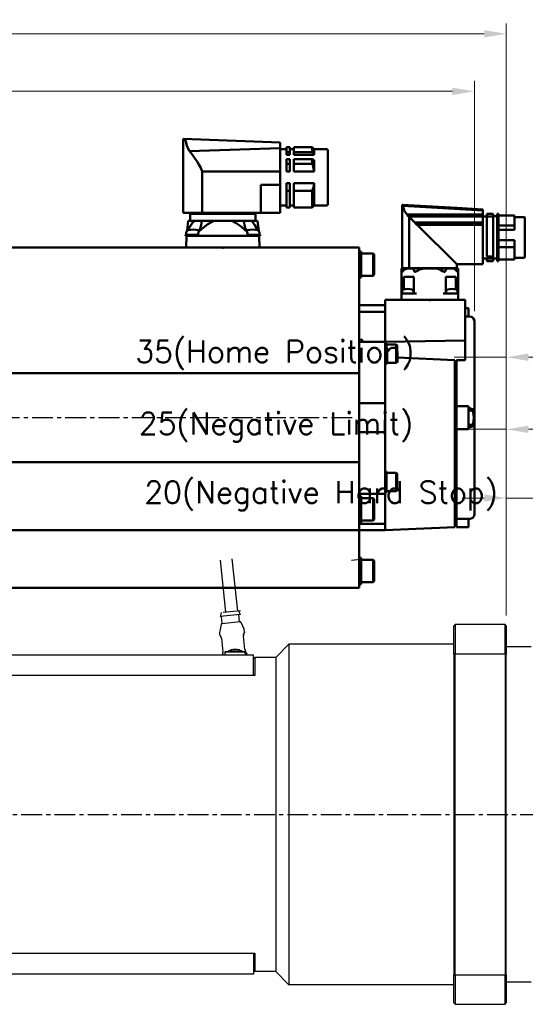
# Model space of a CAD drawing. Extents: x 0 to 1685, y -10 to 1188.
# Tile 4 of 24: x 623 to 816, y 384 to 760. Entities that reach past the tile are written whole.
import ezdxf

# ---------------------------------------------------------------- set-up
doc = ezdxf.new("R2010")
doc.units = 0
doc.header["$LTSCALE"] = 25.4
doc.linetypes.add('CENTER', pattern=[2, 1.25, -0.25, 0.25, -0.25])
doc.layers.get('0').update_dxf_attribs({"linetype": 'CONTINUOUS'})
doc.layers.get('Defpoints').update_dxf_attribs({"linetype": 'CONTINUOUS'})
for name, color, linetype, lineweight in [('2d ConnectionPoints', 7, 'CONTINUOUS', 50), ('AM_0', 7, 'CONTINUOUS', 50), ('ATA-DIM', 252, 'CONTINUOUS', 25)]:
    doc.layers.add(name, color=color, linetype=linetype, lineweight=lineweight)
doc.layers.add('ATA-CENTER', color=133, linetype='CENTER')
doc.styles.get("Standard").update_dxf_attribs({"font": 'simplex.shx'})
doc.dimstyles.new('ata_A1', dxfattribs={"dimtxt": 4.2, "dimasz": 4.2, "dimexe": 2, "dimexo": 2, "dimgap": 2, "dimtad": 0, "dimtih": 1, "dimtoh": 1, "dimdec": 6, "dimdsep": 46, "dimtxsty": 'Standard', "dimcen": 0, "dimclrd": 252, "dimclre": 252, "dimclrt": 4, "dimadec": 6, "dimazin": 2, "dimtfac": 1, "dimtdec": 6, "dimtofl": 0, "dimtmove": 0, "dimatfit": 3, "dimfxl": 0, "dimtolj": 1, "dimtzin": 0, "dimlwd": 0, "dimlwe": 0, "dimarcsym": 0})

# ---------------------------------------------------------------- blocks, each defined once
blk = doc.blocks.new('2_BGC106N00001200000_0_in_MSMF504L1H9M_0')
at = {"layer": 'AM_0'}
for p, q in [((-195.87, 105.08), (-158.8, 106.5)), ((-158.8, 78.25), (-158.8, 106.5)), ((-214.07, 102.1), (-214.07, 81.5)), ((-208.87, 102.6), (-213.57, 102.6)), ((-208.12, 103.35), (-208.87, 102.6)), ((-208.87, 102.6), (-208.87, 100.42)), ((-201.12, 103.35), (-208.12, 103.35)), ((-208.12, 101.41), (-208.12, 103.35)), ((-201.12, 103.35), (-201.12, 100.42)), ((-199.52, 102.6), (-201.12, 102.6)), ((-198.27, 103.35), (-199.52, 103.35)), ((-199.52, 103.35), (-199.52, 100.42)), ((-198.27, 103.35), (-198.27, 100.42)), ((-195.87, 102.6), (-198.27, 102.6)), ((-195.87, 105.08), (-195.87, 78.25)), ((-195.87, 102.99), (-161.31, 101.76)), ((-208.87, 100.42), (-208.12, 101.41)), ((-208.87, 100.42), (-201.12, 100.42)), ((-208.12, 98.79), (-208.87, 98.3)), ((-208.87, 98.3), (-208.87, 94.03)), ((-208.12, 101.41), (-201.12, 101.41)), ((-208.12, 98.79), (-201.12, 98.79)), ((-208.12, 97.01), (-208.12, 98.79)), ((-201.12, 98.79), (-201.12, 94.03)), ((-198.27, 101.41), (-199.52, 101.41)), ((-198.27, 100.42), (-199.52, 100.42)), ((-199.52, 98.79), (-199.52, 94.03)), ((-198.27, 98.79), (-199.52, 98.79)), ((-198.27, 98.79), (-198.27, 94.03)), ((-208.87, 94.03), (-201.12, 94.03)), ((-208.12, 97.01), (-201.12, 97.01)), ((-198.27, 97.01), (-199.52, 97.01)), ((-198.27, 94.03), (-199.52, 94.03)), ((-195.87, 94.06), (-166.12, 94.06)), ((-166.12, 94.06), (-166.12, 78.25)), ((-208.87, 89.57), (-201.12, 89.57)), ((-208.87, 89.57), (-208.87, 81)), ((-208.12, 86.59), (-201.12, 86.59)), ((-208.12, 80.25), (-208.12, 86.59)), ((-201.12, 89.57), (-201.12, 80.25)), ((-199.52, 89.57), (-199.52, 80.25)), ((-198.27, 89.57), (-199.52, 89.57)), ((-198.27, 86.59), (-199.52, 86.59)), ((-198.27, 89.57), (-198.27, 80.25)), ((-188.5, 88.99), (-195.87, 88.94)), ((-188.5, 88.99), (-188.5, 78.25)), ((-213.57, 81), (-208.87, 81)), ((-208.87, 81), (-208.12, 80.25)), ((-208.12, 80.25), (-201.12, 80.25)), ((-201.12, 81), (-199.52, 81)), ((-199.52, 80.25), (-198.27, 80.25)), ((-198.27, 81), (-195.87, 81)), ((-195.87, 78.25), (-158.8, 78.25)), ((-186.45, 77.9), (-186.5, 75.2)), ((-186.45, 77.9), (-161.55, 77.9)), ((-186.05, 78.25), (-186.05, 77.9)), ((-161.95, 77.9), (-161.95, 78.25)), ((-161.5, 75.2), (-161.55, 77.9)), ((-187.2, 75.2), (-187.67, 71.34)), ((-160.8, 75.2), (-187.2, 75.2)), ((-182.15, 74.74), (-182.18, 75.2)), ((-165.82, 75.2), (-165.85, 74.75)), ((-160.33, 71.34), (-160.8, 75.2)), ((-188.28, 69.88), (-188.28, 69.5)), ((-183.47, 69.88), (-188.28, 69.88)), ((-159.72, 69.5), (-188.28, 69.5)), ((-187.95, 70.73), (-188.03, 69.88)), ((-187.9, 69.5), (-187.97, 65)), ((-159.72, 69.88), (-164.53, 69.88)), ((-160.1, 69.5), (-160.03, 65)), ((-159.97, 69.88), (-160.05, 70.73)), ((-159.72, 69.5), (-159.72, 69.88))]:
    blk.add_line(p, q, dxfattribs=at)
for points in [[(-161.31, 101.76), (-160.62, 102.97), (-160.13, 104.35), (-159.99, 104.98), (-159.84, 105.59), (-159.73, 105.85), (-159.6, 105.97), (-159.14, 106.28), (-158.89, 106.44), (-158.8, 106.5)], [(-166.12, 94.06), (-165.57, 95.44), (-164.88, 96.75), (-164.19, 97.86), (-163.47, 98.92), (-162.37, 100.41), (-161.31, 101.76)], [(-208.87, 94.03), (-208.64, 95.3), (-208.28, 96.56), (-208.12, 97.01)], [(-208.12, 86.59), (-208.58, 88.05), (-208.87, 89.57)], [(-184.87, 75.2), (-185.57, 74.4), (-186.22, 73.53), (-187.02, 72.27), (-187.44, 71.51)], [(-183.28, 71.02), (-180.54, 73.33), (-179.02, 74.36), (-177.39, 75.2)], [(-183.28, 71.02), (-183.02, 71.5), (-182.57, 72.58), (-182.27, 73.68), (-182.16, 74.45), (-182.15, 74.74)], [(-170.61, 75.2), (-169.37, 74.59), (-168.2, 73.86), (-165.96, 72.13), (-164.71, 71)], [(-165.85, 74.75), (-165.83, 74.4), (-165.7, 73.52), (-165.32, 72.28), (-164.71, 71)], [(-160.54, 71.48), (-160.55, 71.5), (-161.15, 72.57), (-161.87, 73.67), (-162.46, 74.45), (-163.12, 75.2)], [(-183.28, 71.02), (-183.5, 69.67), (-183.53, 69.5)], [(-164.46, 69.5), (-164.68, 70.81), (-164.71, 71)]]:
    blk.add_lwpolyline(points, dxfattribs=at)
for centre, radius, start, end in [((-213.57, 102.1), 0.5, 90, 180), ((-213.57, 81.5), 0.5, 180, 270), ((-186.95, 70.64), 1, 106.257, 175), ((-185.28, 64.88), 7, 73.743, 106.257), ((-183.6, 70.64), 1, 56.1274, 73.743), ((-164.4, 70.64), 1, 106.257, 122.3553), ((-162.72, 64.88), 7, 73.743, 106.257), ((-161.05, 70.64), 1, 5, 73.743)]:
    blk.add_arc(centre, radius, start, end, dxfattribs=at)
blk = doc.blocks.new('1_AGC047N0000150A000_EC_0_in_MSMF504L1H9M_0')
at = {"layer": 'AM_0'}
for p, q in [((-273.25, 79.14), (-242.73, 80.94)), ((-263.25, 80.1), (-273.25, 79.49)), ((-273.25, 79.5), (-273.25, 58.6)), ((-263.25, 80.1), (-242.5, 81.35)), ((-242.5, 81.35), (-242.5, 57.1)), ((-289.25, 76.42), (-289.25, 61.28)), ((-285.35, 76.62), (-289.05, 76.62)), ((-285.35, 77.25), (-285.35, 71.72)), ((-279.25, 77.25), (-285.35, 77.25)), ((-278.65, 77.85), (-279.25, 77.85)), ((-279.25, 77.85), (-279.25, 59.85)), ((-278.65, 76.9), (-279.25, 76.9)), ((-278.65, 77.85), (-278.65, 59.85)), ((-277.15, 76.95), (-278.65, 76.95)), ((-274.75, 77.85), (-277.15, 77.85)), ((-277.15, 77.85), (-277.15, 59.85)), ((-274.75, 76.9), (-277.15, 76.9)), ((-274.75, 77.85), (-274.75, 61.52)), ((-273.25, 76.85), (-274.75, 76.85)), ((-273.25, 77.6), (-244.32, 77.6)), ((-273.25, 76.8), (-245.04, 76.8)), ((-245.08, 76.77), (-247.28, 74.57)), ((-245.08, 76.77), (-245.04, 76.8)), ((-245.08, 76.77), (-245.08, 57.1)), ((-285.35, 73.38), (-279.25, 73.38)), ((-285.35, 71.72), (-279.25, 71.72)), ((-273.25, 74.57), (-247.28, 74.57)), ((-273.25, 73.68), (-248.17, 73.68)), ((-248.17, 73.68), (-263.25, 58.6)), ((-285.35, 67.77), (-285.35, 60.45)), ((-285.35, 67.77), (-279.25, 67.77)), ((-285.35, 65.08), (-279.25, 65.08)), ((-289.05, 61.08), (-285.35, 61.08)), ((-285.35, 60.45), (-279.25, 60.45)), ((-278.65, 61.52), (-279.25, 61.52)), ((-278.65, 61.2), (-279.25, 61.2)), ((-278.65, 60.75), (-277.15, 60.75)), ((-274.75, 61.52), (-277.15, 61.52)), ((-274.75, 60.96), (-277.15, 60.96)), ((-274.75, 60.96), (-274.75, 59.85)), ((-274.75, 60.85), (-273.25, 60.85)), ((-278.65, 59.93), (-279.25, 59.93)), ((-279.25, 59.85), (-278.65, 59.85)), ((-274.75, 59.93), (-277.15, 59.93)), ((-277.15, 59.85), (-274.75, 59.85)), ((-273.25, 58.6), (-263.25, 58.6)), ((-263.8, 56.99), (-263.8, 45)), ((-263.65, 57), (-242.35, 57)), ((-263.25, 58.6), (-263.25, 57.1)), ((-263.25, 57.1), (-242.5, 57.1)), ((-262.6, 56.57), (-263.19, 56.05)), ((-262.85, 57.1), (-262.85, 57)), ((-259.02, 56.05), (-259.27, 56.57)), ((-256.86, 56.57), (-258.1, 55.89)), ((-246.73, 56.57), (-246.98, 56.05)), ((-242.81, 56.05), (-243.4, 56.57)), ((-243.15, 57), (-243.15, 57.1)), ((-242.2, 56.57), (-242.2, 45)), ((-262.94, 49), (-262.94, 53.8)), ((-262.94, 53.8), (-259.12, 53.8)), ((-259.12, 53.8), (-259.12, 47.5)), ((-246.88, 47.5), (-246.88, 53.8)), ((-246.88, 53.8), (-243.06, 53.8)), ((-243.06, 53.8), (-243.06, 49)), ((-263.8, 47.5), (-258.1, 47.5)), ((-263.58, 48.28), (-263.65, 47.5)), ((-259.15, 47.5), (-259.22, 48.28)), ((-247.9, 47.5), (-242.2, 47.5)), ((-246.78, 48.28), (-246.85, 47.5)), ((-242.35, 47.5), (-242.42, 48.28))]:
    blk.add_line(p, q, dxfattribs=at)
for points in [[(-244.32, 77.6), (-244.03, 77.97), (-243.76, 78.35), (-243.5, 78.76), (-243.26, 79.2)], [(-242.73, 80.94), (-242.81, 80.48), (-242.92, 80.04), (-243.07, 79.61), (-243.26, 79.2)], [(-242.73, 80.94), (-242.7, 81.08), (-242.65, 81.19), (-242.6, 81.26), (-242.58, 81.27)], [(-242.5, 81.31), (-242.51, 81.3), (-242.52, 81.29), (-242.55, 81.28), (-242.58, 81.27)], [(-245.04, 76.8), (-244.93, 76.86), (-244.83, 76.94), (-244.72, 77.02), (-244.63, 77.11), (-244.54, 77.21), (-244.47, 77.32), (-244.4, 77.43), (-244.34, 77.56), (-244.32, 77.6)], [(-247.28, 74.57), (-247.49, 74.18), (-247.9, 73.82), (-248.17, 73.68)], [(-262.6, 56.57), (-262.19, 56.82), (-261.38, 56.99), (-261.12, 57)], [(-259.89, 57), (-259.54, 56.9), (-259.32, 56.67), (-259.27, 56.57)], [(-256.86, 56.57), (-256, 56.83), (-254.5, 56.98), (-253, 56.99), (-251, 56.94), (-250.26, 56.87), (-249.53, 56.72), (-249.14, 56.57)], [(-247.9, 55.89), (-248.1, 56.02), (-249.14, 56.57)], [(-246.73, 56.57), (-246.56, 56.82), (-246.22, 56.99), (-246.11, 57)], [(-244.88, 57), (-244.05, 56.9), (-243.52, 56.67), (-243.4, 56.57)], [(-242.2, 56.57), (-242.2, 56.83), (-242.2, 56.98), (-242.2, 56.99), (-242.2, 56.99)], [(-263.19, 56.05), (-263.41, 55.87), (-263.58, 55.77), (-263.69, 55.75), (-263.76, 55.78), (-263.8, 55.85), (-263.8, 55.89)], [(-258.1, 55.89), (-258.31, 55.79), (-258.54, 55.75), (-258.72, 55.77), (-258.86, 55.84), (-259.01, 56.02), (-259.02, 56.05)], [(-246.98, 56.05), (-247.11, 55.87), (-247.27, 55.77), (-247.44, 55.75), (-247.64, 55.78), (-247.83, 55.85), (-247.9, 55.89)], [(-242.2, 55.89), (-242.22, 55.79), (-242.3, 55.75), (-242.42, 55.77), (-242.55, 55.84), (-242.78, 56.02), (-242.81, 56.05)]]:
    blk.add_lwpolyline(points, dxfattribs=at)
for centre, radius, start, end in [((-289.05, 76.42), 0.2, 90, 180), ((-289.05, 61.28), 0.2, 180, 270), ((-263.65, 56), 1, 90, 98.6538), ((-242.35, 56), 1, 81.3332, 90), ((-262.78, 48.21), 0.8, 105.4427, 175), ((-261.4, 43.2), 6, 74.5573, 105.4427), ((-260.02, 48.21), 0.8, 5, 74.5573), ((-245.98, 48.21), 0.8, 105.4427, 175), ((-244.6, 43.2), 6, 74.5573, 105.4427), ((-243.22, 48.21), 0.8, 5, 74.5573)]:
    blk.add_arc(centre, radius, start, end, dxfattribs=at)
blk = doc.blocks.new('*D15277')
at = {"layer": 'ATA-DIM', "color": 252, "lineweight": 0}
for p, q in [((809.09, 532.61), (809.09, 581.45)), ((829.09, 522.94), (829.09, 581.45)), ((800.69, 577.45), (792.29, 577.45)), ((809.09, 577.45), (826.26, 577.45)), ((837.49, 577.45), (845.89, 577.45))]:
    blk.add_line(p, q, dxfattribs=at)
at = {"layer": 'ATA-DIM', "color": 252}
for points in [[(800.69, 576.05), (800.69, 578.85), (809.09, 577.45)], [(837.49, 578.85), (837.49, 576.05), (829.09, 577.45)]]:
    blk.add_solid(points, dxfattribs=at)
at = {"layer": 'Defpoints', "color": 0}
for p in [(829.09, 577.45), (809.09, 528.61), (829.09, 518.94)]:
    blk.add_point(p, dxfattribs=at)
at = {"layer": 'ATA-DIM', "color": 4, "insert": (670.9, 583.84), "char_height": 8.4, "attachment_point": 1}
blk.add_mtext('\\A1;20(Negative Hard Stop)', dxfattribs=at)
blk = doc.blocks.new('*D15276')
at = {"layer": 'ATA-DIM', "color": 252, "lineweight": 0}
for p, q in [((809.09, 532.61), (809.09, 607.68)), ((834.09, 504.45), (834.09, 607.68)), ((809.09, 603.68), (789.22, 603.68)), ((817.49, 603.68), (825.69, 603.68))]:
    blk.add_line(p, q, dxfattribs=at)
at = {"layer": 'ATA-DIM', "color": 252}
for points in [[(817.49, 605.08), (817.49, 602.28), (809.09, 603.68)], [(825.69, 602.28), (825.69, 605.08), (834.09, 603.68)]]:
    blk.add_solid(points, dxfattribs=at)
at = {"layer": 'Defpoints', "color": 0}
for p in [(834.09, 603.68), (809.09, 528.61), (834.09, 500.45)]:
    blk.add_point(p, dxfattribs=at)
at = {"layer": 'ATA-DIM', "color": 4, "insert": (668.8, 610.06), "char_height": 8.4, "attachment_point": 1}
blk.add_mtext('\\A1;25(Negative Limit)', dxfattribs=at)
blk = doc.blocks.new('*D15275')
at = {"layer": 'ATA-DIM', "color": 252, "lineweight": 0}
for p, q in [((809.09, 532.61), (809.09, 635.21)), ((844.09, 504.45), (844.09, 635.21)), ((809.09, 631.21), (789.22, 631.21)), ((817.49, 631.21), (835.69, 631.21))]:
    blk.add_line(p, q, dxfattribs=at)
at = {"layer": 'ATA-DIM', "color": 252}
for points in [[(817.49, 632.61), (817.49, 629.81), (809.09, 631.21)], [(835.69, 629.81), (835.69, 632.61), (844.09, 631.21)]]:
    blk.add_solid(points, dxfattribs=at)
at = {"layer": 'Defpoints', "color": 0}
for p in [(844.09, 631.21), (809.09, 528.61), (844.09, 500.45)]:
    blk.add_point(p, dxfattribs=at)
at = {"layer": 'ATA-DIM', "color": 4, "insert": (667.45, 637.59), "char_height": 8.4, "attachment_point": 1}
blk.add_mtext('\\A1;35(Home Position)', dxfattribs=at)
blk = doc.blocks.new('*D15291')
at = {"layer": 'ATA-DIM', "color": 252, "lineweight": 0}
for p, q in [((303.09, 683.11), (303.09, 736.75)), ((796.89, 648.81), (796.89, 736.75)), ((311.49, 732.75), (529.19, 732.75)), ((788.49, 732.75), (570.79, 732.75))]:
    blk.add_line(p, q, dxfattribs=at)
at = {"layer": 'ATA-DIM', "color": 252}
for points in [[(311.49, 734.15), (311.49, 731.35), (303.09, 732.75)], [(788.49, 731.35), (788.49, 734.15), (796.89, 732.75)]]:
    blk.add_solid(points, dxfattribs=at)
at = {"layer": 'Defpoints', "color": 0}
for p in [(303.09, 732.75), (303.09, 679.11), (796.89, 644.81)]:
    blk.add_point(p, dxfattribs=at)
at = {"layer": 'ATA-DIM', "color": 4, "insert": (549.99, 732.75), "char_height": 8.4, "attachment_point": 5}
blk.add_mtext('\\A1;493.8', dxfattribs=at)
blk = doc.blocks.new('*D15290')
at = {"layer": 'ATA-DIM', "color": 252, "lineweight": 0}
for p, q in [((303.09, 683.11), (303.09, 758.71)), ((809.09, 532.61), (809.09, 758.71)), ((311.49, 754.71), (515.17, 754.71)), ((800.69, 754.71), (597.01, 754.71))]:
    blk.add_line(p, q, dxfattribs=at)
at = {"layer": 'ATA-DIM', "color": 252}
for points in [[(311.49, 756.11), (311.49, 753.31), (303.09, 754.71)], [(800.69, 753.31), (800.69, 756.11), (809.09, 754.71)]]:
    blk.add_solid(points, dxfattribs=at)
at = {"layer": 'Defpoints', "color": 0}
for p in [(809.09, 754.71), (303.09, 679.11), (809.09, 528.61)]:
    blk.add_point(p, dxfattribs=at)
at = {"layer": 'ATA-DIM', "color": 4, "insert": (556.09, 754.71), "char_height": 8.4, "attachment_point": 5}
blk.add_mtext('\\A1;506(T+356)', dxfattribs=at)

msp = doc.modelspace()

# ---------------------------------------------------------------- linework, layer by layer
for p, q in [((702.0798337, 533.8064664), (699.9562139, 553.6934028)), ((706.5543943, 534.2842808), (704.4307746, 554.1712172)), ((749.9562139, 553.6934028), (754.4307746, 554.1712172)), ((707.6481758, 534.4010799), (700.9860522, 533.6896673)), ((706.8481758, 534.4010799), (707.5046207, 532.9626502)), ((700.1860522, 533.6896673), (699.8481502, 532.1450566)), ((707.5046207, 532.9626502), (699.8481502, 532.1450566)), ((700.6213942, 529.6128453), (700.3453236, 532.1981471)), ((707.2835179, 530.3242579), (707.0074473, 532.9095597)), ((700.2643146, 529.2351492), (699.6906193, 526.5524168)), ((707.508728, 530.1471699), (700.4386565, 529.3921947)), ((707.7123006, 530.0304798), (708.8395495, 527.5293822)), ((709.1228371, 526.2847285), (709.087544, 526.6152354)), ((789.0876432, 528.6056106), (789.5876432, 529.1056106)), ((789.0876432, 517.8122279), (789.0876432, 528.6056106)), ((808.5876432, 529.1056106), (789.5876432, 529.1056106)), ((789.5876432, 529.1056106), (789.5876432, 517.9957564)), ((808.5876432, 517.9957564), (808.5876432, 529.1056106)), ((809.0876432, 528.6056106), (808.5876432, 529.1056106)), ((809.0876432, 528.6056106), (809.0876432, 517.8122279)), ((699.6765423, 525.2760091), (699.6412493, 525.606516)), ((700.3401665, 523.7703476), (700.8838548, 518.6789021)), ((709.3358028, 519.5814405), (708.7921145, 524.6728859)), ((721.0876432, 516.6056106), (726.0876432, 521.6056106)), ((726.0876432, 521.6056106), (726.0876432, 391.6056106)), ((789.0876432, 521.6056106), (726.0876432, 521.6056106)), ((818.5876432, 520.6056106), (809.0876432, 520.6056106)), ((492.5876432, 517.6056106), (712.5876432, 517.6056106)), ((701.5876432, 518.6056106), (701.5876432, 518.2056106)), ((701.6876432, 518.2056106), (701.5876432, 518.2056106)), ((701.5876432, 518.2056106), (701.5876432, 517.6056106)), ((702.2876432, 518.7056106), (701.6876432, 518.7056106)), ((701.6876432, 518.2056106), (701.7876432, 518.2056106)), ((701.7776432, 517.8439047), (701.7876432, 517.8439047)), ((701.7776432, 517.790501), (701.7776432, 517.8439047)), ((701.7776432, 517.790501), (701.7876432, 517.790501)), ((701.7776432, 517.7253669), (701.7776432, 517.790501)), ((701.7776432, 517.7253669), (701.7876432, 517.7253669)), ((701.7776432, 517.7056106), (701.7776432, 517.7253669)), ((701.7776432, 517.7056106), (701.7776432, 517.6056106)), ((701.7876432, 517.7056106), (701.7776432, 517.7056106)), ((701.7876432, 517.6056106), (701.7876432, 518.2056106)), ((701.7976432, 517.6056106), (701.7976432, 518.1956106)), ((708.8876432, 518.7056106), (702.2876432, 518.7056106)), ((702.2976432, 518.6956106), (708.8776432, 518.6956106)), ((709.4876432, 518.7056106), (708.8876432, 518.7056106)), ((709.3776432, 518.1956106), (709.3776432, 517.6056106)), ((709.3876432, 518.2056106), (709.3876432, 517.6056106)), ((709.4876432, 518.2056106), (709.3876432, 518.2056106)), ((709.4876432, 518.2056106), (709.5876432, 518.2056106)), ((709.5876432, 518.2056106), (709.5876432, 518.6056106)), ((709.5876432, 517.6056106), (709.5876432, 518.2056106)), ((710.0496337, 517.6056106), (709.9992127, 518.0777859)), ((712.5876432, 509.6056106), (712.5876432, 517.6056106)), ((712.5876432, 516.1056106), (713.0876432, 516.6056106)), ((713.0876432, 516.6056106), (713.0876432, 509.6056106)), ((721.0876432, 516.6056106), (713.0876432, 516.6056106)), ((721.0876432, 516.6056106), (721.0876432, 396.6056106)), ((789.0876432, 517.8122279), (789.0876432, 395.3989933)), ((789.5876432, 395.2154648), (789.5876432, 517.9957564)), ((789.5876432, 517.9957564), (808.5876432, 517.9957564)), ((808.5876432, 517.9957564), (808.5876432, 395.2154648)), ((809.0876432, 395.3989933), (809.0876432, 517.8122279)), ((712.5876432, 509.6056106), (492.5876432, 509.6056106)), ((713.0876432, 509.6056106), (712.5876432, 509.6056106)), ((492.5876432, 403.6056106), (712.5876432, 403.6056106)), ((712.5876432, 403.6056106), (712.5876432, 395.6056106)), ((712.5876432, 403.6056106), (713.0876432, 403.6056106)), ((713.0876432, 403.6056106), (713.0876432, 396.6056106)), ((712.5876432, 395.6056106), (492.5876432, 395.6056106)), ((712.5876432, 397.1056106), (713.0876432, 396.6056106)), ((721.0876432, 396.6056106), (713.0876432, 396.6056106)), ((721.0876432, 396.6056106), (726.0876432, 391.6056106)), ((789.0876432, 384.6056106), (789.0876432, 395.3989933)), ((808.5876432, 395.2154648), (789.5876432, 395.2154648)), ((789.5876432, 395.2154648), (789.5876432, 384.1056106)), ((808.5876432, 384.1056106), (808.5876432, 395.2154648)), ((809.0876432, 395.3989933), (809.0876432, 384.6056106)), ((789.0876432, 391.6056106), (726.0876432, 391.6056106)), ((818.5876432, 392.6056106), (809.0876432, 392.6056106)), ((789.0876432, 384.6056106), (789.5876432, 384.1056106)), ((789.5876432, 384.1056106), (808.5876432, 384.1056106)), ((808.5876432, 384.1056106), (809.0876432, 384.6056106))]:
    msp.add_line(p, q)
for centre, radius, start, end in [((707.4823873, 530.3454941), 0.2, 186.095212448, 276.095212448), ((702.6242897, 525.925059), 3, 167.929255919, 186.095212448), ((700.4598927, 529.1933253), 0.2, 96.095212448, 167.929255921), ((700.4225248, 529.5916091), 0.2, 276.095212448, 6.095212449), ((707.5299642, 529.9483005), 0.2, 24.261168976, 96.095212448), ((706.1045036, 526.2966924), 3, 6.095212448, 24.261168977), ((705.5876432, 514.6556106), 5, 54.095931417, 125.904068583), ((705.5876432, 514.6556106), 4.7, 59.508238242, 120.491761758), ((705.5876432, 514.6556106), 5, 143.130102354, 143.842991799), ((701.6876432, 518.6056106), 0.1, 90, 180), ((702.2876432, 518.2056106), 0.5, 90, 180), ((702.2976432, 518.1956106), 0.5, 90, 180), ((705.5876432, 514.6556106), 4.1, 81.042783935, 98.957216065), ((708.8776432, 518.1956106), 0.5, 0, 90), ((708.8876432, 518.2056106), 0.5, 0, 90), ((709.4876432, 518.6056106), 0.1, 0, 90), ((705.5876432, 514.6556106), 5, 36.157008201, 36.869897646)]:
    msp.add_arc(centre, radius, start, end)
for points in [[(699.675696, 525.2759196), (699.6756803, 525.2758733), (699.6756764, 525.2758141), (699.6756842, 525.2757418)], [(699.9570498, 524.8539868), (700.0044446, 524.7807433), (700.0562862, 524.6931745), (700.1064879, 524.5890664)], [(700.1492228, 524.493724), (700.1251675, 524.5492176), (700.1007217, 524.6011132), (700.0765616, 524.6489031)], [(700.1492228, 524.493724), (700.125057, 524.5494725), (700.1007621, 524.6010242), (700.0766994, 524.6486372)], [(700.3240488, 523.8906864), (700.3304446, 523.8508382), (700.3358611, 523.8106668), (700.3401665, 523.7703476)], [(708.8132134, 525.3518325), (708.7857068, 525.1837782), (708.7719267, 524.9901396), (708.7824578, 524.7939147)], [(708.9627082, 525.8858362), (709.0131056, 526.009194), (709.0591177, 526.0878115), (709.0820375, 526.1297623)], [(709.1236833, 526.2848197), (709.1237084, 526.2847777), (709.1237247, 526.2847207), (709.1237324, 526.2846484)], [(709.3517086, 519.462066), (709.3454169, 519.501587), (709.3400748, 519.541434), (709.3358028, 519.5814405)], [(709.7330027, 518.4769704), (709.6702781, 518.5717688), (709.5980083, 518.6923047), (709.5320325, 518.8431392)], [(709.9988303, 518.0777451), (709.9988488, 518.0777931), (709.9988479, 518.0778644), (709.9988273, 518.0779588)], [(789.0876432, 517.8122279), (789.2542937, 517.8734898), (789.4209612, 517.9346661), (789.5876432, 517.9957564)], [(808.5876432, 517.9957564), (808.7543252, 517.9346661), (808.9209927, 517.8734898), (809.0876432, 517.8122279)], [(789.0876432, 395.3989933), (789.2542937, 395.3377314), (789.4209612, 395.2765552), (789.5876432, 395.2154648)], [(809.0876432, 395.3989933), (808.9209927, 395.3377314), (808.7543252, 395.2765552), (808.5876432, 395.2154648)]]:
    msp.add_open_spline(points, degree=3)
for points, knots in [([(699.7491448, 525.1331525), (699.7390085, 525.1448789), (699.730342, 525.155229), (699.718316, 525.1708607), (699.7145593, 525.1757181), (699.7053725, 525.1898372), (699.7011283, 525.1964215), (699.691973, 525.2150436), (699.6878544, 525.2245595), (699.6803952, 525.2475258), (699.6772191, 525.2615072), (699.6756842, 525.2757418)], [0, 0, 0, 0, 0.022971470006, 0.022971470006, 0.034367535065, 0.034367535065, 0.040556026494, 0.040556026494, 0.044492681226, 0.044492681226, 0.048992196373, 0.048992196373, 0.048992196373, 0.048992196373]), ([(699.7491448, 525.1331525), (699.7478192, 525.1346861), (699.7148292, 525.1730426), (699.7194077, 525.1745037), (699.7524869, 525.1357023)], [0.42248596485, 0.42248596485, 0.42248596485, 0.42248596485, 0.42857142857, 0.58042167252, 0.58042167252, 0.58042167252, 0.58042167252]), ([(699.9570498, 524.8539868), (699.8865589, 524.9629227), (699.8260712, 525.0436326), (699.7728649, 525.1113039), (699.7610646, 525.1256407), (699.7524869, 525.1357023)], [0, 0, 0, 0, 0.070625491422, 0.070625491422, 0.096970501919, 0.096970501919, 0.096970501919, 0.096970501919]), ([(700.3240488, 523.8906864), (700.3059286, 524.0035832), (700.2797336, 524.1144867), (700.2173105, 524.3246242), (700.1798972, 524.4254224), (700.1298231, 524.5395916), (700.1181758, 524.5648281), (700.1064879, 524.5890664)], [0, 0, 0, 0, 0.034494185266, 0.034494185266, 0.070853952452, 0.070853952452, 0.081689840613, 0.081689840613, 0.081689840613, 0.081689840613]), ([(708.7816665, 525.077689), (708.7753368, 524.9630269), (708.7769679, 524.8400668), (708.7889975, 524.7034282), (708.7904848, 524.6881477), (708.7921145, 524.6728859)], [0, 0, 0, 0, 0.036577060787, 0.036577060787, 0.041181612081, 0.041181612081, 0.041181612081, 0.041181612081]), ([(708.8132233, 525.3518896), (708.8020279, 525.2834988), (708.7930584, 525.2104817), (708.7786109, 525.0266666), (708.7762057, 524.910409), (708.7824578, 524.7939147)], [0.021823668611, 0.021823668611, 0.021823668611, 0.021823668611, 0.046355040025, 0.046355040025, 0.081549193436, 0.081549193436, 0.081549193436, 0.081549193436]), ([(708.7816665, 525.077689), (708.78468, 525.132278), (708.7949387, 525.2464736), (708.8137864, 525.3581793), (708.8251381, 525.4159186), (708.8260035, 525.4202711)], [0.075641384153, 0.075641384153, 0.075641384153, 0.075641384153, 0.107142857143, 0.142857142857, 0.145784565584, 0.145784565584, 0.145784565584, 0.145784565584]), ([(708.9627082, 525.8858362), (708.9430008, 525.8375985), (708.9221811, 525.7814283), (708.8749614, 525.6328564), (708.8484033, 525.5329312), (708.8260035, 525.4202711)], [0, 0, 0, 0, 0.032685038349, 0.032685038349, 0.075239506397, 0.075239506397, 0.075239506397, 0.075239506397]), ([(709.0291416, 526.0313959), (709.017652, 526.0063619), (709.0048572, 525.9775214), (708.9744918, 525.9061406), (708.9562858, 525.8619504), (708.9377696, 525.8129899)], [0.044628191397, 0.044628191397, 0.044628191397, 0.044628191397, 0.068505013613, 0.068505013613, 0.09699652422, 0.09699652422, 0.09699652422, 0.09699652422]), ([(709.0287084, 526.0305418), (709.012625, 525.9954612), (708.9837642, 525.9295278), (708.9501178, 525.845641), (708.9377696, 525.8129899)], [0.65581319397, 0.65581319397, 0.65581319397, 0.65581319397, 0.714285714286, 0.747278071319, 0.747278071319, 0.747278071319, 0.747278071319]), ([(709.1237324, 526.2846484), (709.1246735, 526.2757478), (709.1249851, 526.2668606), (709.1245425, 526.2505653), (709.1238788, 526.2430304), (709.1214745, 526.2254938), (709.1193431, 526.2162645), (709.1158818, 526.2036297), (709.1144349, 526.1991968), (709.1112755, 526.1900771), (709.1097188, 526.1861619), (709.1051407, 526.1750331), (709.1026411, 526.1697485), (709.0947766, 526.1534882), (709.0888437, 526.1422199), (709.0820375, 526.1297623)], [0, 0, 0, 0, 0.002812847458, 0.002812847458, 0.005364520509, 0.005364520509, 0.009288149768, 0.009288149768, 0.012472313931, 0.012472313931, 0.017212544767, 0.017212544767, 0.027993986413, 0.027993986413, 0.04903223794, 0.04903223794, 0.04903223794, 0.04903223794]), ([(709.3358028, 519.5814405), (709.3633268, 519.3236882), (709.4613098, 518.9897288), (709.5775261, 518.7446634), (709.6063669, 518.6892106)], [0, 0, 0, 0, 0.14285714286, 0.18990323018, 0.18990323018, 0.18990323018, 0.18990323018]), ([(709.3358028, 519.5814405), (709.3471174, 519.4754835), (709.3665185, 519.3694175), (709.4165039, 519.1634826), (709.448207, 519.0620179), (709.5213394, 518.864565), (709.5643218, 518.7700489), (709.6063924, 518.6891625)], [0, 0, 0, 0, 0.03196783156, 0.03196783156, 0.06597153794, 0.06597153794, 0.10501495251, 0.10501495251, 0.10501495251, 0.10501495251]), ([(709.3517086, 519.462066), (709.3697034, 519.3490321), (709.3957056, 519.2379524), (709.4573585, 519.0293699), (709.494006, 518.9300759), (709.5320325, 518.8431392)], [0, 0, 0, 0, 0.034526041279, 0.034526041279, 0.070302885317, 0.070302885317, 0.070302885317, 0.070302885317]), ([(700.7647021, 517.6056106), (700.7676785, 517.6145724), (700.7706529, 517.623707), (700.8005414, 517.7174439), (700.8273396, 517.8179605), (700.8499095, 517.9314159)], [0.028080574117, 0.028080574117, 0.028080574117, 0.028080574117, 0.032805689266, 0.032805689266, 0.075664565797, 0.075664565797, 0.075664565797, 0.075664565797]), ([(700.8941434, 518.2776074), (700.8911739, 518.2219777), (700.8864258, 518.167449), (700.8800539, 518.1145393), (700.8729682, 518.0557012), (700.8639684, 517.9988183), (700.8537444, 517.9451984), (700.8528497, 517.9405059), (700.8519483, 517.9358379), (700.8510404, 517.9311946)], [0.075027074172, 0.075027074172, 0.075027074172, 0.075027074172, 0.107142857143, 0.107142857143, 0.107142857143, 0.142857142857, 0.142857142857, 0.142857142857, 0.145982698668, 0.145982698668, 0.145982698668, 0.145982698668]), ([(700.8668777, 518.0244412), (700.8768923, 518.0901466), (700.8848284, 518.1598426), (700.8975427, 518.3355157), (700.8994508, 518.4463052), (700.8935271, 518.557367)], [0.020990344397, 0.020990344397, 0.020990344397, 0.020990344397, 0.044178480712, 0.044178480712, 0.077732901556, 0.077732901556, 0.077732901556, 0.077732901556]), ([(700.8944792, 518.277565), (700.9006583, 518.3923394), (700.8988564, 518.515347), (700.8867374, 518.6507593), (700.8853566, 518.6648386), (700.8838548, 518.6789021)], [0, 0, 0, 0, 0.036569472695, 0.036569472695, 0.040812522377, 0.040812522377, 0.040812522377, 0.040812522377]), ([(709.7330027, 518.4769704), (709.8046723, 518.3686531), (709.8635761, 518.2905891), (709.910165, 518.2319661), (709.9192733, 518.220963), (709.925844, 518.2132835)], [0, 0, 0, 0, 0.072611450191, 0.072611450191, 0.095568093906, 0.095568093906, 0.095568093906, 0.095568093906]), ([(709.9096908, 518.2398963), (709.9179085, 518.2301955), (709.9585355, 518.1824372), (709.9551963, 518.1789781), (709.925844, 518.2132835)], [0.39799953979, 0.39799953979, 0.39799953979, 0.39799953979, 0.42857142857, 0.57544528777, 0.57544528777, 0.57544528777, 0.57544528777]), ([(709.9096908, 518.2398963), (709.9241344, 518.2228458), (709.9367471, 518.2080378), (709.9525904, 518.1877233), (709.9571334, 518.1818173), (709.966519, 518.1678213), (709.9702843, 518.1622527), (709.9775844, 518.1484353), (709.9794181, 518.1447846), (709.9840425, 518.134654), (709.9869778, 518.1274804), (709.9936715, 518.1072099), (709.9970441, 518.0927799), (709.9986322, 518.0780039)], [0, 0, 0, 0, 0.029962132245, 0.029962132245, 0.044782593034, 0.044782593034, 0.052433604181, 0.052433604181, 0.054683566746, 0.054683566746, 0.05779365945, 0.05779365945, 0.062521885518, 0.062521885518, 0.062521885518, 0.062521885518])]:
    msp.add_open_spline(points, degree=3, knots=knots)
at = {"layer": '2d ConnectionPoints'}
for p in [(700.8877527, 673.1056106), (700.8877527, 673.1056106), (779.8877527, 653.1056106)]:
    msp.add_point(p, dxfattribs=at)
at = {"layer": 'AM_0'}
for p, q in [((526.8877527, 673.1056106), (752.8877527, 673.1056106)), ((752.8877527, 673.1056106), (752.8877527, 543.1056106)), ((752.8877527, 671.6056106), (753.6877527, 671.6056106)), ((753.6877527, 671.6056106), (753.6877527, 661.6056106)), ((753.6877527, 670.8556106), (758.2877527, 670.8556106)), ((758.2877527, 670.8556106), (758.2877527, 662.3556106)), ((758.2877527, 670.8556106), (758.6877527, 670.4556106)), ((758.6877527, 670.4556106), (758.6877527, 662.7556106)), ((758.2877527, 662.3556106), (753.6877527, 662.3556106)), ((758.6877527, 662.7556106), (758.2877527, 662.3556106)), ((753.6877527, 661.6056106), (752.8877527, 661.6056106)), ((762.8877527, 651.1056106), (752.8877527, 651.1056106)), ((762.8877527, 653.1056106), (793.3877527, 653.1056106)), ((762.8877527, 653.1056106), (762.8877527, 565.1056106)), ((793.3877527, 653.1056106), (793.3877527, 630.1356469)), ((762.8877527, 648.6056106), (752.8877527, 648.6056106)), ((794.6877527, 649.9556106), (793.3877527, 649.9556106)), ((794.6877527, 649.9556106), (794.6877527, 646.705643)), ((794.6877527, 646.771826), (794.9786932, 646.771826)), ((793.3877527, 646.705643), (794.6877527, 646.705643)), ((796.8877527, 644.8120133), (796.8877527, 571.3992079)), ((762.8877527, 637.1056106), (752.8877527, 637.1056106)), ((793.3877527, 637.6056106), (762.8877527, 637.0556106)), ((762.8877527, 636.6056106), (763.3877527, 636.6056106)), ((763.3877527, 636.6056106), (763.3877527, 628.6056106)), ((763.3877527, 636.1056106), (767.0377527, 636.1056106)), ((767.0377527, 636.1056106), (767.3877527, 635.7556106)), ((767.0377527, 636.1056106), (767.0377527, 629.1056106)), ((767.3877527, 635.7556106), (767.3877527, 629.4556106)), ((763.3877527, 628.6056106), (762.8877527, 628.6056106)), ((767.0377527, 629.1056106), (763.3877527, 629.1056106)), ((767.3877527, 629.4556106), (767.0377527, 629.1056106)), ((789.3877527, 630.1339682), (767.3877698, 631.0722053)), ((789.3877527, 630.1367707), (789.3877527, 566.2556106)), ((790.0877527, 629.2414215), (789.3877527, 629.2414215)), ((790.0877527, 630.1356469), (790.0877527, 566.2556106)), ((790.0877527, 630.1356469), (793.3877527, 630.1356469)), ((752.8877527, 625.1056106), (543.8877527, 625.1056106)), ((762.8878184, 613.6056106), (752.8877527, 613.6056106)), ((790.0877527, 612.4056106), (789.3877527, 612.4056106)), ((794.6877527, 612.5056106), (790.0877527, 612.5056106)), ((794.6877527, 612.5056106), (794.6877527, 603.7056106)), ((796.8877527, 611.3556106), (794.6877527, 611.3556106)), ((794.6877527, 610.8556106), (795.4268729, 610.8556106)), ((762.8877527, 602.6056106), (752.8877527, 602.6056106)), ((790.0877527, 603.8056106), (789.3877527, 603.8056106)), ((794.6877527, 603.7056106), (790.0877527, 603.7056106)), ((795.4268729, 605.3556106), (794.6877527, 605.3556106)), ((796.8877527, 604.8556106), (794.6877527, 604.8556106)), ((752.8877527, 591.1056106), (543.8877527, 591.1056106)), ((762.8877527, 587.6056106), (763.3877527, 587.6056106)), ((763.3877527, 587.6056106), (763.3877527, 579.6056106)), ((763.3877527, 587.1056106), (767.0377527, 587.1056106)), ((767.0377527, 587.1056106), (767.0377527, 580.1056106)), ((767.0377527, 587.1056106), (767.3877527, 586.7556106)), ((767.3877527, 586.7556106), (767.3877527, 580.4556106)), ((762.8877527, 579.1056106), (752.8877527, 579.1056106)), ((763.3877527, 579.6056106), (762.8877527, 579.6056106)), ((767.0377527, 580.1056106), (763.3877527, 580.1056106)), ((767.3877527, 580.4556106), (767.0377527, 580.1056106)), ((752.8877527, 578.1056106), (753.6877527, 578.1056106)), ((753.6877527, 578.1056106), (753.6877527, 568.1056106)), ((753.6877527, 577.3556106), (758.2877527, 577.3556106)), ((758.2877527, 577.3556106), (758.2877527, 568.8556106)), ((758.2877527, 577.3556106), (758.6877527, 576.9556106)), ((758.6877527, 576.9556106), (758.6877527, 569.2556106)), ((753.6877527, 568.1056106), (752.8877527, 568.1056106)), ((758.2877527, 568.8556106), (753.6877527, 568.8556106)), ((758.6877527, 569.2556106), (758.2877527, 568.8556106)), ((794.6877527, 569.5055782), (790.0877527, 569.5055782)), ((794.6877527, 569.5055782), (794.6877527, 566.2556106)), ((794.9805864, 569.4393952), (794.6877527, 569.4393952)), ((795.1180198, 569.4439253), (794.9803413, 569.4394007)), ((762.8877527, 565.1056106), (538.8877527, 565.1056106)), ((762.8877527, 567.6056106), (752.8877527, 567.6056106)), ((789.3877527, 566.2556106), (762.8877527, 565.1056106)), ((790.0877527, 567.1056106), (789.3877527, 567.1056106)), ((794.6877527, 566.2556106), (790.0877527, 566.2556106)), ((752.8877527, 554.6056106), (753.6877527, 554.6056106)), ((753.6877527, 554.6056106), (753.6877527, 544.6056106)), ((753.6877527, 553.8556106), (758.2877527, 553.8556106)), ((758.2877527, 553.8556106), (758.2877527, 545.3556106)), ((758.2877527, 553.8556106), (758.6877527, 553.4556106)), ((758.6877527, 553.4556106), (758.6877527, 545.7556106)), ((758.2877527, 545.3556106), (753.6877527, 545.3556106)), ((758.6877527, 545.7556106), (758.2877527, 545.3556106)), ((526.8877527, 543.1056106), (752.8877527, 543.1056106)), ((753.6877527, 544.6056106), (752.8877527, 544.6056106))]:
    msp.add_line(p, q, dxfattribs=at)
for points in [[(794.8877527, 646.7694299), (794.8957423, 646.769807), (794.9782652, 646.7718145)], [(794.9782652, 646.7718145), (795.6144977, 646.6655929), (796.0088054, 646.4709594), (796.2606671, 646.271826)], [(796.2606671, 646.271826), (796.4112644, 646.1126376), (796.7537704, 645.5344815), (796.8868194, 644.873346), (796.8877527, 644.8120133)], [(796.2606671, 611.3556106), (795.9815706, 611.4049734), (795.5122691, 611.5944885), (794.8957423, 611.9004994), (794.8877527, 611.9045024)], [(794.8877527, 604.3067188), (794.8957423, 604.3107219), (795.6144977, 604.6637465), (796.0088054, 604.8142454), (796.2606671, 604.8556106)], [(794.9803413, 569.4394007), (794.8957423, 569.4414143), (794.8877527, 569.4417913)], [(796.2606671, 569.9393952), (795.9815706, 569.7227709), (795.5122691, 569.5129972), (795.1180198, 569.4439253)], [(796.8877527, 571.3992079), (796.8865582, 571.3298248), (796.7500125, 570.6670348), (796.5533849, 570.2879044), (796.2606671, 569.9393952)]]:
    msp.add_lwpolyline(points, dxfattribs=at)
for centre, radius, start, end in [((795.4268729, 609.8556106), 1, 16.9577633, 90), ((789.6877527, 608.1056106), 7, 343.0422367, 16.9577633), ((795.4268729, 606.3556106), 1, 270, 343.0422367)]:
    msp.add_arc(centre, radius, start, end, dxfattribs=at)
at = {"layer": 'ATA-CENTER', "ltscale": 0.25}
for p, q in [((750.2876254, 608.1056106), (455.9604139, 608.1056106)), ((281.0203856, 456.6056106), (1005.6243465, 456.6056106))]:
    msp.add_line(p, q, dxfattribs=at)

# ---------------------------------------------------------------- block references
at = {"xscale": -1}
for name in ['2_BGC106N00001200000_0_in_MSMF504L1H9M_0', '1_AGC047N0000150A000_EC_0_in_MSMF504L1H9M_0']:
    msp.add_blockref(name, (526.8877527, 608.1056106), dxfattribs=at)

# ---------------------------------------------------------------- dimensions: what is measured, and where the dimension line sits
at = {"layer": 'ATA-DIM'}
dim = msp.add_linear_dim(base=(809.0876432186, 754.7077026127), p1=(303.0876432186, 679.1056106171), p2=(809.0876432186, 528.6056106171), text='<>(T+356)', dimstyle='ata_A1', override={"dimscale": 2, "dimtxt": 4.2, "dimtxsty": 'Standard', "dimtfac": 0.571429, "dimtdec": 2, "dimtfill": 0}, dxfattribs=at)
dim.commit()
dim.dimension.update_dxf_attribs({"geometry": '*D15290', "text_midpoint": (556.0876432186, 754.7077026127)})
dim = msp.add_linear_dim(base=(303.0877532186, 732.7500859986), p1=(796.8877527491, 644.8120133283), p2=(303.0877532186, 679.1056106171), dimstyle='ata_A1', override={"dimscale": 2, "dimtfac": 0.571429, "dimtdec": 2, "dimtfill": 0}, dxfattribs=at)
dim.commit()
dim.dimension.update_dxf_attribs({"geometry": '*D15291', "text_midpoint": (549.9877529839, 732.7500859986)})
for base, p2, text, picture, middle in [((844.0876432, 631.2077817), (844.0876432, 500.4509101), '<>(Home Position)', '*D15275', (726.3376432, 631.2077817)), ((834.0876432, 603.6785038), (834.0876432, 500.4509101), '<>(Negative Limit)', '*D15276', (727.0096432, 603.6785038)), ((829.0876432, 577.4535527), (829.0876432, 518.9434001), '<>(Negative Hard Stop)', '*D15277', (746.5808135, 577.4535527))]:
    dim = msp.add_linear_dim(base=base, p1=(809.0876432, 528.6056106), p2=p2, angle=180, text=text, dimstyle='ata_A1', override={"dimscale": 2, "dimtxt": 4.2, "dimtxsty": 'Standard', "dimtfac": 0.571429, "dimtdec": 2}, dxfattribs=at)
    dim.commit()
    dim.dimension.update_dxf_attribs({"geometry": picture, "text_midpoint": middle, "dimtype": 160})

doc.saveas('drawing.dxf')
